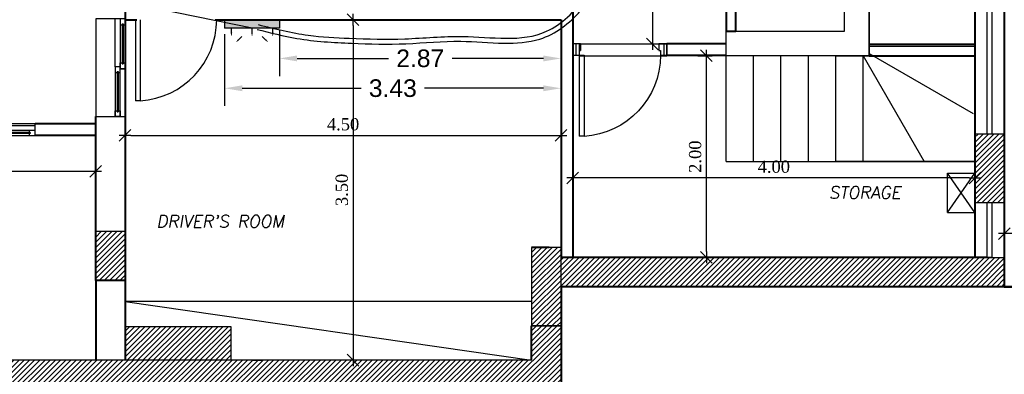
# Model space of a CAD drawing. Header units: metres. Extents: x -710577 to 709766, y -710660 to 709683.
# Tile 9 of 70: x -528.92 to -518.87, y -474.57 to -470.94. Entities that reach past the tile are written whole.
import ezdxf
from ezdxf.enums import TextEntityAlignment as Align

# ---------------------------------------------------------------- set-up
doc = ezdxf.new("R2010")
doc.units = ezdxf.units.M
doc.header["$LTSCALE"] = 50
doc.header["$MEASUREMENT"] = 0
for name, pattern in [('BS XREF$0$ground$0$HIDDEN2', [0.1875, 0.125, -0.0625]), ('BS XREF$0$HIDDEN', [0.375, 0.25, -0.125]), ('GR-263$0$ground$0$DOT2', [0.125, 0, -0.125])]:
    doc.linetypes.add(name, pattern=pattern)
for name, color, linetype in [('BAS-263$0$basement$0$A-base-wall', 6, 'Continuous'), ('BAS-263$0$basement$0$A-COL', 2, 'Continuous'), ('BAS-263$0$basement$0$A-COLH', 1, 'Continuous'), ('BAS-263$0$basement$0$A-ELEV2', 2, 'Continuous'), ('BAS-263$0$basement$0$A-HID', 2, 'Continuous'), ('BAS-263$0$basement$0$A-WALL', 6, 'Continuous'), ('BAS-263$0$basement$0$RN', 3, 'Continuous'), ('BS XREF$0$A-VPORT', 7, 'Continuous'), ('BS XREF$0$INT- ARCH Dim', 8, 'Continuous'), ('BS XREF$0$INT- CEILING HIDDEN', 254, 'BS XREF$0$HIDDEN'), ('BS XREF$0$INT- COLUMN', 251, 'Continuous'), ('BS XREF$0$INT- COLUMN HATCH', 8, 'Continuous'), ('BS XREF$0$INT- DOORS', 3, 'Continuous'), ('BS XREF$0$INT- FURNITURE', 30, 'Continuous'), ('BS XREF$0$INT- STAIRS HIDDEN', 254, 'BS XREF$0$HIDDEN'), ('BS XREF$0$INT- WINDOWS', 5, 'Continuous'), ('DIM-IN', 5, 'Continuous'), ('Samrt Heat', 1, 'Continuous'), ('smart heat', 7, 'Continuous')]:
    doc.layers.add(name, color=color, linetype=linetype)
doc.layers.add('BS XREF$0$INT- WALL', color=7, linetype='Continuous', lineweight=40)
doc.styles.add('AM3', font='times.ttf')
doc.styles.add('BAS-263$0$basement$0$AXT', font='simplex.shx')
doc.styles.add('GR-263$0$ground$0$ROMANTICBOLD', font='times.ttf')
doc.styles.get("Standard").update_dxf_attribs({"font": 'arial.ttf'})
doc.dimstyles.new('35', dxfattribs={"dimscale": 0, "dimtxt": 0.09, "dimasz": 0.05, "dimexe": 0, "dimexo": 0, "dimgap": 0, "dimtad": 0, "dimzin": 0, "dimdsep": 46, "dimtxsty": 'AM3', "dimcen": 0, "dimadec": 3, "dimazin": 0, "dimtfac": 1, "dimtofl": 0, "dimtmove": 1, "dimatfit": 3, "dimfxl": 0.18, "dimtfill": 1, "dimtolj": 1, "dimtzin": 0, "dimarcsym": 0})
doc.dimstyles.new('GR-263$0$ground$0$DIM-50$0', dxfattribs={"dimscale": 0, "dimtxt": 0.125, "dimasz": 0.06, "dimexe": 0, "dimexo": 0, "dimgap": 0.05, "dimtad": 1, "dimrnd": 0.5, "dimzin": 0, "dimdsep": 46, "dimtxsty": 'GR-263$0$ground$0$ROMANTICBOLD', "dimblk1": 'GR-263$0$ground$0$DTICK', "dimblk2": 'GR-263$0$ground$0$DTICK', "dimsah": 1, "dimcen": 0.1, "dimclrd": 2, "dimclre": 2, "dimclrt": 3, "dimaunit": 1, "dimadec": 0, "dimazin": 0, "dimtfac": 1e-05, "dimtix": 1, "dimtmove": 2, "dimatfit": 3, "dimldrblk": 'GR-263$0$ground$0$DTICK', "dimfxl": 0, "dimtolj": 1, "dimtzin": 0, "dimarcsym": 0})
doc.dimstyles.get("Standard").update_dxf_attribs({"dimtxt": 0.18, "dimasz": 0.18, "dimexe": 0.18, "dimexo": 0.0625, "dimgap": 0.09, "dimtad": 0, "dimtih": 1, "dimtoh": 1, "dimzin": 0, "dimdsep": 46, "dimtxsty": 'Standard', "dimcen": 0.09, "dimadec": 0, "dimazin": 0, "dimtfac": 1, "dimtofl": 0, "dimtmove": 0, "dimatfit": 3, "dimfxl": 1, "dimtolj": 1, "dimtzin": 0, "dimarcsym": 0})
pattern_1 = [(45, (229.903208, -722.264087), (-0.0265165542, 0.0265165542), [])]

# ---------------------------------------------------------------- blocks, each defined once
blk = doc.blocks.new('GR-263$0$ground$0$DTICK')
at = {"color": 3}
blk.add_line((-1, -1), (1, 1), dxfattribs=at)
for p, q in [((-1, 0), (1, 0)), ((0, 1), (0, -1))]:
    blk.add_line(p, q)
blk = doc.blocks.new('*D1845')
at = {"layer": 'BS XREF$0$INT- ARCH Dim', "color": 2, "linetype": 'GR-263$0$ground$0$DOT2', "lineweight": -2, "ltscale": 0.5, "transparency": 16777216}
for p, q in [((-526.55, -470.942), (-525.522, -470.942)), ((-526.55, -474.422), (-525.522, -474.422))]:
    blk.add_line(p, q, dxfattribs=at)
at = {"layer": 'BS XREF$0$INT- ARCH Dim', "color": 2, "lineweight": -2, "ltscale": 0.5, "transparency": 16777216}
blk.add_line((-525.522, -471.002), (-525.522, -474.362), dxfattribs=at)
at = {"layer": 'BS XREF$0$INT- ARCH Dim', "color": 2, "lineweight": -2, "ltscale": 0.5, "transparency": 16777216, "xscale": 0.06, "yscale": 0.06, "zscale": 0.06}
for p, rotation in [((-525.522, -470.942), 90), ((-525.522, -474.422), 270)]:
    blk.add_blockref('GR-263$0$ground$0$DTICK', p, dxfattribs=dict(at, rotation=rotation))
at = {"layer": 'BS XREF$0$INT- ARCH Dim', "color": 3, "ltscale": 0.5, "transparency": 16777216, "insert": (-525.636, -472.682), "char_height": 0.125, "attachment_point": 5, "rotation": 90, "style": 'GR-263$0$ground$0$ROMANTICBOLD'}
blk.add_mtext('\\A1;3.50', dxfattribs=at)
blk = doc.blocks.new('*D1846')
at = {"layer": 'BS XREF$0$INT- ARCH Dim', "color": 2, "linetype": 'GR-263$0$ground$0$DOT2', "lineweight": -2, "ltscale": 0.5, "transparency": 16777216}
for p, q in [((-527.849, -472.789), (-527.849, -472.125)), ((-523.399, -472.959), (-523.399, -472.125))]:
    blk.add_line(p, q, dxfattribs=at)
at = {"layer": 'BS XREF$0$INT- ARCH Dim', "color": 2, "lineweight": -2, "ltscale": 0.5, "transparency": 16777216}
blk.add_line((-527.789, -472.125), (-523.459, -472.125), dxfattribs=at)
at = {"layer": 'BS XREF$0$INT- ARCH Dim', "color": 2, "lineweight": -2, "ltscale": 0.5, "transparency": 16777216, "xscale": 0.06, "yscale": 0.06, "zscale": 0.06, "rotation": 180}
blk.add_blockref('GR-263$0$ground$0$DTICK', (-527.849, -472.125), dxfattribs=at)
at = {"layer": 'BS XREF$0$INT- ARCH Dim', "color": 2, "lineweight": -2, "ltscale": 0.5, "transparency": 16777216, "xscale": 0.06, "yscale": 0.06, "zscale": 0.06}
blk.add_blockref('GR-263$0$ground$0$DTICK', (-523.399, -472.125), dxfattribs=at)
at = {"layer": 'BS XREF$0$INT- ARCH Dim', "color": 3, "ltscale": 0.5, "transparency": 16777216, "insert": (-525.624, -472.012), "char_height": 0.125, "attachment_point": 5, "style": 'GR-263$0$ground$0$ROMANTICBOLD'}
blk.add_mtext('\\A1;4.50', dxfattribs=at)
blk = doc.blocks.new('*D1848')
at = {"layer": 'BS XREF$0$INT- ARCH Dim', "color": 2, "linetype": 'GR-263$0$ground$0$DOT2', "lineweight": -2, "ltscale": 0.5, "transparency": 16777216}
for p, q in [((-531.475, -472.142), (-531.475, -472.492)), ((-528.149, -472.142), (-528.149, -472.492))]:
    blk.add_line(p, q, dxfattribs=at)
at = {"layer": 'BS XREF$0$INT- ARCH Dim', "color": 2, "lineweight": -2, "ltscale": 0.5, "transparency": 16777216}
blk.add_line((-531.415, -472.492), (-528.209, -472.492), dxfattribs=at)
at = {"layer": 'BS XREF$0$INT- ARCH Dim', "color": 2, "lineweight": -2, "ltscale": 0.5, "transparency": 16777216, "xscale": 0.06, "yscale": 0.06, "zscale": 0.06, "rotation": 180}
blk.add_blockref('GR-263$0$ground$0$DTICK', (-531.475, -472.492), dxfattribs=at)
at = {"layer": 'BS XREF$0$INT- ARCH Dim', "color": 2, "lineweight": -2, "ltscale": 0.5, "transparency": 16777216, "xscale": 0.06, "yscale": 0.06, "zscale": 0.06}
blk.add_blockref('GR-263$0$ground$0$DTICK', (-528.149, -472.492), dxfattribs=at)
at = {"layer": 'BS XREF$0$INT- ARCH Dim', "color": 3, "ltscale": 0.5, "transparency": 16777216, "insert": (-529.812, -472.379), "char_height": 0.125, "attachment_point": 5, "style": 'GR-263$0$ground$0$ROMANTICBOLD'}
blk.add_mtext('\\A1;3.50', dxfattribs=at)
blk = doc.blocks.new('*D1859')
at = {"layer": 'BS XREF$0$INT- ARCH Dim', "color": 2, "linetype": 'GR-263$0$ground$0$DOT2', "lineweight": -2, "ltscale": 50, "transparency": 16777216}
for p, q in [((-522.003, -471.311), (-521.915, -471.311)), ((-522.003, -473.372), (-521.915, -473.372))]:
    blk.add_line(p, q, dxfattribs=at)
at = {"layer": 'BS XREF$0$INT- ARCH Dim', "color": 2, "lineweight": -2, "ltscale": 50, "transparency": 16777216}
blk.add_line((-521.915, -473.312), (-521.915, -471.371), dxfattribs=at)
at = {"layer": 'BS XREF$0$INT- ARCH Dim', "color": 2, "lineweight": -2, "ltscale": 50, "transparency": 16777216, "xscale": 0.06, "yscale": 0.06, "zscale": 0.06}
for p, rotation in [((-521.915, -471.311), 90), ((-521.915, -473.372), 270)]:
    blk.add_blockref('GR-263$0$ground$0$DTICK', p, dxfattribs=dict(at, rotation=rotation))
at = {"layer": 'BS XREF$0$INT- ARCH Dim', "color": 3, "ltscale": 50, "transparency": 16777216, "insert": (-522.029, -472.342), "char_height": 0.125, "attachment_point": 5, "rotation": 90, "style": 'GR-263$0$ground$0$ROMANTICBOLD'}
blk.add_mtext('\\A1;2.00', dxfattribs=at)
blk = doc.blocks.new('*D1860')
at = {"layer": 'BS XREF$0$INT- ARCH Dim', "color": 2, "linetype": 'GR-263$0$ground$0$DOT2', "lineweight": -2, "ltscale": 50, "transparency": 16777216}
for p, q in [((-523.279, -473.096), (-523.279, -472.56)), ((-519.174, -473.096), (-519.174, -472.56))]:
    blk.add_line(p, q, dxfattribs=at)
at = {"layer": 'BS XREF$0$INT- ARCH Dim', "color": 2, "lineweight": -2, "ltscale": 50, "transparency": 16777216}
blk.add_line((-519.234, -472.56), (-523.219, -472.56), dxfattribs=at)
at = {"layer": 'BS XREF$0$INT- ARCH Dim', "color": 2, "lineweight": -2, "ltscale": 50, "transparency": 16777216, "xscale": 0.06, "yscale": 0.06, "zscale": 0.06, "rotation": 180}
blk.add_blockref('GR-263$0$ground$0$DTICK', (-523.279, -472.56), dxfattribs=at)
at = {"layer": 'BS XREF$0$INT- ARCH Dim', "color": 2, "lineweight": -2, "ltscale": 50, "transparency": 16777216, "xscale": 0.06, "yscale": 0.06, "zscale": 0.06}
blk.add_blockref('GR-263$0$ground$0$DTICK', (-519.174, -472.56), dxfattribs=at)
at = {"layer": 'BS XREF$0$INT- ARCH Dim', "color": 3, "ltscale": 50, "transparency": 16777216, "insert": (-521.227, -472.446), "char_height": 0.125, "attachment_point": 5, "style": 'GR-263$0$ground$0$ROMANTICBOLD'}
blk.add_mtext('\\A1;4.00', dxfattribs=at)
blk = doc.blocks.new('*D1861')
at = {"layer": 'BS XREF$0$INT- ARCH Dim', "color": 2, "linetype": 'GR-263$0$ground$0$DOT2', "lineweight": -2, "ltscale": 50, "transparency": 16777216}
for p, q in [((-521.934, -467.762), (-522.466, -467.762)), ((-521.934, -471.191), (-522.466, -471.191))]:
    blk.add_line(p, q, dxfattribs=at)
at = {"layer": 'BS XREF$0$INT- ARCH Dim', "color": 2, "lineweight": -2, "ltscale": 50, "transparency": 16777216}
blk.add_line((-522.466, -467.822), (-522.466, -471.131), dxfattribs=at)
at = {"layer": 'BS XREF$0$INT- ARCH Dim', "color": 2, "lineweight": -2, "ltscale": 50, "transparency": 16777216, "xscale": 0.06, "yscale": 0.06, "zscale": 0.06}
for p, rotation in [((-522.466, -467.762), 90), ((-522.466, -471.191), 270)]:
    blk.add_blockref('GR-263$0$ground$0$DTICK', p, dxfattribs=dict(at, rotation=rotation))
at = {"layer": 'BS XREF$0$INT- ARCH Dim', "color": 3, "ltscale": 50, "transparency": 16777216, "insert": (-522.58, -469.477), "char_height": 0.125, "attachment_point": 5, "rotation": 90, "style": 'GR-263$0$ground$0$ROMANTICBOLD'}
blk.add_mtext('\\A1;3.50', dxfattribs=at)
blk = doc.blocks.new('BAS-263$0$basement$0$RN')
at = {"style": 'BAS-263$0$basement$0$AXT', "oblique": 10}
for tag, p in [('R1', (0, 0.75)), ('R2', (0, 0.5)), ('R3', (0, 0.25)), ('R4', (0, 0))]:
    blk.add_attdef(tag, text='', height=0.15, dxfattribs=at).set_placement(p, align=Align.MIDDLE)
blk = doc.blocks.new('*D1843')
at = {"layer": 'BS XREF$0$INT- ARCH Dim', "color": 2, "linetype": 'GR-263$0$ground$0$DOT2', "lineweight": -2, "transparency": 16777216}
for p, q in [((-514.649, -472.342), (-514.649, -473.128)), ((-518.874, -473.372), (-518.874, -473.128))]:
    blk.add_line(p, q, dxfattribs=at)
at = {"layer": 'BS XREF$0$INT- ARCH Dim', "color": 2, "lineweight": -2, "transparency": 16777216}
blk.add_line((-514.709, -473.128), (-518.814, -473.128), dxfattribs=at)
at = {"layer": 'BS XREF$0$INT- ARCH Dim', "color": 2, "lineweight": -2, "transparency": 16777216, "xscale": 0.06, "yscale": 0.06, "zscale": 0.06, "rotation": 180}
blk.add_blockref('GR-263$0$ground$0$DTICK', (-518.874, -473.128), dxfattribs=at)
at = {"layer": 'BS XREF$0$INT- ARCH Dim', "color": 2, "lineweight": -2, "transparency": 16777216, "xscale": 0.06, "yscale": 0.06, "zscale": 0.06}
blk.add_blockref('GR-263$0$ground$0$DTICK', (-514.649, -473.128), dxfattribs=at)
at = {"layer": 'BS XREF$0$INT- ARCH Dim', "color": 3, "transparency": 16777216, "insert": (-516.762, -473.014), "char_height": 0.125, "attachment_point": 5, "style": 'GR-263$0$ground$0$ROMANTICBOLD'}
blk.add_mtext('\\A1;4.00', dxfattribs=at)
blk = doc.blocks.new('*U1829')
for p, q in [((-10, 100), (-500, 100)), ((-450, 30), (-40, 30)), ((-450, 30), (-450, 20)), ((-450, 20), (-40, 20)), ((-40, 30), (-40, 20)), ((40, 80), (450, 80)), ((40, 80), (40, 70)), ((40, 70), (450, 70)), ((450, 80), (450, 70))]:
    blk.add_line(p, q)
for points in [[(-500, 300), (500, 300), (500, 0), (-500, 0)], [(-500, 0), (-500, 50), (10, 50), (10, 0)], [(-10, 50), (-10, 100), (500, 100), (500, 50)]]:
    blk.add_lwpolyline(points, close=True)
for points in [[(-440, 20), (-440, 0), (-500, 0), (-500, 50), (-440, 50), (-440, 30)], [(-50, 20), (-50, 0), (10, 0), (10, 50), (-50, 50), (-50, 30)], [(50, 70), (50, 50), (-10, 50), (-10, 100), (50, 100), (50, 80)], [(440, 70), (440, 50), (500, 50), (500, 100), (440, 100), (440, 80)]]:
    blk.add_lwpolyline(points)
blk = doc.blocks.new('*U1830')
for p, q in [((-10, 100), (-850, 100)), ((-800, 30), (-40, 30)), ((-800, 30), (-800, 20)), ((-800, 20), (-40, 20)), ((-40, 30), (-40, 20)), ((40, 80), (800, 80)), ((40, 80), (40, 70)), ((40, 70), (800, 70)), ((800, 80), (800, 70))]:
    blk.add_line(p, q)
for points in [[(-850, 120), (850, 120), (850, 0), (-850, 0)], [(-850, 0), (-850, 50), (10, 50), (10, 0)], [(-10, 50), (-10, 100), (850, 100), (850, 50)]]:
    blk.add_lwpolyline(points, close=True)
for points in [[(-790, 20), (-790, 0), (-850, 0), (-850, 50), (-790, 50), (-790, 30)], [(-50, 20), (-50, 0), (10, 0), (10, 50), (-50, 50), (-50, 30)], [(50, 70), (50, 50), (-10, 50), (-10, 100), (50, 100), (50, 80)], [(790, 70), (790, 50), (850, 50), (850, 100), (790, 100), (790, 80)]]:
    blk.add_lwpolyline(points)
blk = doc.blocks.new('BS XREF$0$basement$0$D90')
for p, q in [((0.115, 0.828), (0.065, 0.828)), ((0.065, 0), (0.065, 0.828)), ((0.115, 0), (0.115, 0.828)), ((0, -0.12), (0, 0)), ((0, 0), (0.065, 0)), ((0.03, -0.12), (0.03, 0)), ((0.065, -0.05), (0.065, 0)), ((0.065, 0), (0.115, 0)), ((0.96, -0.12), (0.96, 0)), ((0.065, -0.05), (0.08, -0.05)), ((0.08, -0.12), (0.08, -0.05)), ((0.88, -0.12), (0.88, -0.05)), ((0.88, -0.05), (0.895, -0.05)), ((0.895, 0), (0.96, 0)), ((0.895, -0.05), (0.895, 0)), ((0.93, -0.12), (0.93, 0)), ((0, -0.12), (0.08, -0.12)), ((0.88, -0.12), (0.96, -0.12))]:
    blk.add_line(p, q)
blk.add_arc((0.065, 0), 0.83, 360, 86.5464)
blk = doc.blocks.new('BS XREF$0$basement$0$D3')
at = {"layer": 'BS XREF$0$INT- DOORS', "xscale": -1}
blk.add_blockref('BS XREF$0$basement$0$D90', (0, 0), dxfattribs=at)
blk = doc.blocks.new('A$C4BE8651F')
h = blk.add_hatch(color=240)
h.set_gradient(color1=(250, 5, 38), color2=(238, 110, 242), tint=1, name='INVCURVED')
h.paths.add_polyline_path([(-0.467, 0.061), (-0.467, 0.012), (-0.467, -0.039), (0.193, -0.038), (0.193, 0.062)])
at = {"color": 1}
for p, q in [((0.193, 0.062), (-0.467, 0.062)), ((-0.467, -0.038), (-0.467, 0.062)), ((0.193, -0.038), (0.193, 0.062)), ((0.193, -0.038), (-0.467, -0.038))]:
    blk.add_line(p, q, dxfattribs=at)
for points in [[(-0.332, 0.232, 0, 0.0191, 0), (-0.3, 0.201, 0.0191, 0.0191, 0), (-0.3, 0.201, 0.0191, 0.0191, 0)], [(0.058, 0.232, 0, 0.0191, 0), (0.027, 0.201, 0.0191, 0.0191, 0), (0.027, 0.201, 0.0191, 0.0191, 0)], [(-0.385, 0.162, 0, 0.0191, 0), (-0.385, 0.117, 0.0191, 0.0191, 0), (-0.385, 0.117, 0.0191, 0.0191, 0)], [(-0.137, 0.162, 0, 0.0191, 0), (-0.137, 0.117, 0.0191, 0.0191, 0), (-0.137, 0.117, 0.0191, 0.0191, 0)], [(0.112, 0.162, 0, 0.0191, 0), (0.112, 0.117, 0.0191, 0.0191, 0), (0.112, 0.117, 0.0191, 0.0191, 0)]]:
    blk.add_lwpolyline(points, format="xyseb", dxfattribs=at)
for points in [[(-0.3, 0.201), (-0.261, 0.162)], [(0.027, 0.201), (-0.013, 0.162)], [(-0.385, 0.117), (-0.385, 0.062)], [(-0.137, 0.117), (-0.137, 0.062)], [(0.112, 0.117), (0.112, 0.062)]]:
    blk.add_lwpolyline(points, dxfattribs=at)
blk = doc.blocks.new('*D1870')
at = {"layer": 'DIM-IN', "color": 0, "lineweight": -2, "transparency": 16777216}
for p, q in [((-526.273, -471.049), (-526.273, -471.518)), ((-523.399, -471.004), (-523.399, -471.518)), ((-526.093, -471.338), (-525.161, -471.338)), ((-523.579, -471.338), (-524.511, -471.338))]:
    blk.add_line(p, q, dxfattribs=at)
at = {"layer": 'DIM-IN', "color": 0, "transparency": 16777216}
for points in [[(-526.093, -471.308), (-526.093, -471.368), (-526.273, -471.338)], [(-523.579, -471.308), (-523.579, -471.368), (-523.399, -471.338)]]:
    blk.add_solid(points, dxfattribs=at)
at = {"layer": 'DIM-IN', "color": 0, "transparency": 16777216, "insert": (-524.836, -471.338), "char_height": 0.18, "attachment_point": 5}
blk.add_mtext('\\A1;2.87', dxfattribs=at)
blk = doc.blocks.new('*D1871')
at = {"layer": 'DIM-IN', "color": 0, "lineweight": -2, "transparency": 16777216}
for p, q in [((-523.399, -471.004), (-523.399, -471.823)), ((-526.833, -471.091), (-526.833, -471.823)), ((-526.653, -471.643), (-525.44, -471.643)), ((-523.579, -471.643), (-524.792, -471.643))]:
    blk.add_line(p, q, dxfattribs=at)
at = {"layer": 'DIM-IN', "color": 0, "transparency": 16777216}
for points in [[(-526.653, -471.613), (-526.653, -471.673), (-526.833, -471.643)], [(-523.579, -471.613), (-523.579, -471.673), (-523.399, -471.643)]]:
    blk.add_solid(points, dxfattribs=at)
at = {"layer": 'DIM-IN', "color": 0, "transparency": 16777216, "insert": (-525.116, -471.643), "char_height": 0.18, "attachment_point": 5}
blk.add_mtext('\\A1;3.43', dxfattribs=at)

msp = doc.modelspace()

# ---------------------------------------------------------------- hatches: boundary and pattern name
at = {"layer": 'BAS-263$0$basement$0$A-COLH'}
h = msp.add_hatch(dxfattribs=at)
h.set_pattern_fill('ANSI31', color=256, scale=0.3, style=0)
h.set_pattern_definition([(45, (229.9018, -722.263607), (-0.0265165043, 0.0265165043), [])])
h.paths.add_polyline_path([(-519.174, -472.812), (-518.874, -472.812), (-518.874, -472.112), (-519.174, -472.112)])
at = {"layer": 'BS XREF$0$INT- COLUMN HATCH'}
h = msp.add_hatch(dxfattribs=at)
h.set_pattern_fill('ANSI31', color=256, scale=0.300001, style=0)
h.set_pattern_definition([(45, (-532.11359, -481.846798), (-0.026516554, 0.026516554), [])])
h.paths.add_polyline_path([(-523.399, -473.372), (-523.399, -473.672), (-518.874, -473.672), (-518.874, -473.372)])
h.paths.add_polyline_path([(-530.46, -474.422), (-530.509, -475.813), (-531.609, -475.774), (-531.061, -460.323), (-529.962, -460.362), (-529.998, -461.382), (-528.269, -461.382), (-528.269, -461.082), (-529.687, -461.082), (-529.651, -460.072), (-531.35, -460.012), (-531.919, -476.063), (-530.251, -476.122), (-530.219, -476.09), (-530.17, -474.722), (-523.399, -474.722), (-523.399, -474.072), (-523.699, -474.072), (-523.699, -474.422)])
h = msp.add_hatch(dxfattribs=at)
h.set_pattern_fill('ANSI31', color=256, scale=0.300001, style=0)
h.set_pattern_definition(pattern_1)
h.paths.add_polyline_path([(-519.174, -472.812), (-518.874, -472.812), (-518.874, -472.112), (-519.174, -472.112)])
h = msp.add_hatch(dxfattribs=at)
h.set_pattern_fill('ANSI31', color=256, scale=0.300001, style=0)
h.set_pattern_definition(pattern_1)
h.paths.add_polyline_path([(-528.149, -473.607), (-527.849, -473.607), (-527.849, -473.107), (-528.149, -473.107)])
h = msp.add_hatch(dxfattribs=at)
h.set_pattern_fill('ANSI31', color=256, scale=0.300001, style=0)
h.set_pattern_definition([(45, (220.85319, -722.134087), (-0.0265165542, 0.0265165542), [])])
h.paths.add_polyline_path([(-523.699, -474.072), (-523.399, -474.072), (-523.399, -473.272), (-523.699, -473.272)])
h = msp.add_hatch(dxfattribs=at)
h.set_pattern_fill('ANSI31', color=256, scale=0.300001, style=0)
h.set_pattern_definition([(45, (-532.575342, -481.92674), (-0.02651655, 0.02651655), [])])
h.paths.add_polyline_path([(-526.769, -474.422), (-527.849, -474.422), (-527.849, -474.077), (-526.769, -474.077)])

# ---------------------------------------------------------------- linework, layer by layer
for p, q in [((-520.254, -471.311), (-520.254, -470.78)), ((-520.594, -471.311), (-520.254, -471.311))]:
    msp.add_line(p, q)
at = {"elevation": 0}
msp.add_lwpolyline([(-528.269, -461.082), (-529.687, -461.082), (-529.651, -460.072), (-531.35, -460.012), (-531.919, -476.063), (-530.22, -476.123), (-530.17, -474.722), (-523.399, -474.722), (-523.399, -474.072), (-523.699, -474.072), (-523.699, -474.422), (-530.46, -474.422), (-530.509, -475.813), (-531.609, -475.774), (-531.061, -460.323), (-529.962, -460.362), (-529.998, -461.382), (-528.269, -461.382), (-528.269, -461.082)], dxfattribs=at)
for points in [[(-521.714, -471.061), (-520.504, -471.061), (-520.504, -469.091), (-521.714, -469.091), (-521.714, -468.841), (-520.254, -468.841), (-520.254, -471.311), (-521.714, -471.311)], [(-523.399, -473.372), (-518.874, -473.372), (-518.874, -473.672), (-523.399, -473.672)], [(-526.769, -474.422), (-527.849, -474.422), (-527.849, -474.077), (-526.769, -474.077)]]:
    msp.add_lwpolyline(points, close=True, dxfattribs=at)
at = {"color": 1}
msp.add_open_spline([(-526.502, -471.041), (-526.368, -471.074), (-526.233, -471.109), (-525.911, -471.166), (-525.723, -471.175), (-525.353, -471.19), (-525.167, -471.195), (-524.794, -471.18), (-524.61, -471.161), (-524.279, -471.164), (-524.13, -471.18), (-523.857, -471.183), (-523.733, -471.176), (-523.455, -471.091), (-523.312, -470.98), (-523.086, -470.719), (-523.003, -470.575), (-522.89, -470.275), (-522.858, -470.118), (-522.822, -469.634), (-522.875, -469.292), (-523.013, -468.709), (-523.082, -468.472), (-523.151, -468.235)], degree=3, knots=[0, 0, 0, 0, 0.413437, 0.413437, 0.965804, 0.965804, 1.518171, 1.518171, 2.081985, 2.081985, 2.509539, 2.509539, 2.866419, 2.866419, 3.351576, 3.351576, 3.836733, 3.836733, 4.321891, 4.321891, 5.292206, 5.292206, 5.944826, 5.944826, 5.944826, 5.944826], dxfattribs=at)
at = {"color": 5}
msp.add_spline([(-526.49, -470.992), (-525.979, -471.101), (-525.56, -471.132), (-524.994, -471.138), (-524.403, -471.113), (-523.546, -471.061), (-523.157, -470.715), (-523.199, -468.249)], degree=3, dxfattribs=at)
at = {"layer": 'BAS-263$0$basement$0$A-base-wall'}
msp.add_line((-519.174, -473.372), (-519.174, -467.762), dxfattribs=at)
at = {"layer": 'BAS-263$0$basement$0$A-COL'}
msp.add_lwpolyline([(-519.174, -472.812), (-518.874, -472.812), (-518.874, -472.112), (-519.174, -472.112)], close=True, dxfattribs=at)
at = {"layer": 'BAS-263$0$basement$0$A-ELEV2'}
for p, q in [((-519.049, -472.112), (-519.049, -467.902)), ((-519.049, -472.112), (-519.049, -467.902)), ((-518.999, -472.112), (-518.999, -467.902)), ((-518.999, -472.112), (-518.999, -467.902)), ((-519.049, -473.372), (-519.049, -472.812)), ((-519.049, -473.372), (-519.049, -472.812)), ((-518.999, -473.372), (-518.999, -472.812)), ((-518.999, -473.372), (-518.999, -472.812)), ((-519.049, -473.372), (-519.174, -473.372)), ((-518.999, -473.372), (-518.874, -473.372))]:
    msp.add_line(p, q, dxfattribs=at)
at = {"layer": 'BAS-263$0$basement$0$A-HID'}
for p, q in [((-519.454, -472.912), (-519.454, -472.512)), ((-519.454, -472.912), (-519.174, -472.512)), ((-519.174, -472.912), (-519.454, -472.512)), ((-519.454, -472.512), (-519.174, -472.512)), ((-519.454, -472.912), (-519.174, -472.912))]:
    msp.add_line(p, q, dxfattribs=at)
at = {"layer": 'BAS-263$0$basement$0$A-WALL'}
for p, q in [((-518.999, -473.372), (-519.049, -473.372)), ((-514.649, -473.672), (-519.024, -473.672))]:
    msp.add_line(p, q, dxfattribs=at)
at = {"layer": 'BS XREF$0$A-VPORT'}
msp.add_line((-523.699, -474.422), (-530.46, -474.422), dxfattribs=at)
at = {"layer": 'BS XREF$0$INT- CEILING HIDDEN'}
msp.add_lwpolyline([(-522.319, -471.311), (-522.319, -471.191), (-523.214, -471.191), (-523.214, -471.311)], close=True, dxfattribs=at)
at = {"layer": 'BS XREF$0$INT- COLUMN'}
for points in [[(-519.174, -472.812), (-518.874, -472.812), (-518.874, -472.112), (-519.174, -472.112)], [(-528.149, -473.607), (-527.849, -473.607), (-527.849, -473.107), (-528.149, -473.107)], [(-523.699, -474.072), (-523.399, -474.072), (-523.399, -473.272), (-523.699, -473.272)]]:
    msp.add_lwpolyline(points, close=True, dxfattribs=at)
at = {"layer": 'BS XREF$0$INT- DOORS'}
for p, q in [((-527.744, -470.942), (-527.744, -471.77)), ((-527.694, -470.942), (-527.694, -471.77)), ((-527.694, -471.77), (-527.744, -471.77))]:
    msp.add_line(p, q, dxfattribs=at)
msp.add_arc((-527.744, -470.942), 0.83, 273.4536, 0, dxfattribs=at)
at = {"layer": 'BS XREF$0$INT- FURNITURE'}
for p, q in [((-523.699, -473.822), (-527.849, -473.822)), ((-527.849, -473.822), (-523.699, -474.422))]:
    msp.add_line(p, q, dxfattribs=at)
at = {"layer": 'BS XREF$0$INT- STAIRS HIDDEN', "linetype": 'BS XREF$0$ground$0$HIDDEN2'}
for p, q in [((-520.254, -471.311), (-520.254, -470.619)), ((-519.174, -471.215), (-520.254, -471.215)), ((-521.714, -472.393), (-521.714, -471.311)), ((-521.434, -472.391), (-521.434, -471.311)), ((-521.154, -472.391), (-521.154, -471.311)), ((-520.874, -472.391), (-520.874, -471.311)), ((-520.594, -472.391), (-520.594, -471.311)), ((-520.594, -472.391), (-520.594, -471.311)), ((-520.314, -472.391), (-520.314, -471.311)), ((-520.314, -471.311), (-519.691, -472.391)), ((-520.314, -472.391), (-520.314, -471.311)), ((-520.254, -471.288), (-519.192, -471.901)), ((-521.714, -472.393), (-519.174, -472.393)), ((-521.154, -472.391), (-519.174, -472.391)), ((-519.174, -472.391), (-520.594, -472.391))]:
    msp.add_line(p, q, dxfattribs=at)
at = {"layer": 'BS XREF$0$INT- WALL'}
for p, q in [((-523.279, -467.582), (-523.279, -473.372)), ((-519.174, -467.762), (-519.174, -473.372)), ((-527.849, -470.942), (-527.729, -470.942)), ((-526.929, -470.942), (-523.399, -470.942)), ((-523.399, -470.942), (-523.399, -473.372)), ((-522.319, -471.186), (-521.714, -471.186)), ((-520.254, -471.186), (-520.254, -471.186)), ((-520.254, -471.191), (-519.174, -471.191)), ((-522.319, -471.306), (-521.714, -471.306)), ((-520.254, -471.311), (-519.174, -471.311)), ((-528.149, -473.607), (-528.149, -471.933)), ((-528.149, -472.125), (-528.767, -472.125)), ((-523.519, -473.272), (-523.699, -473.272)), ((-523.699, -474.422), (-523.699, -474.072))]:
    msp.add_line(p, q, dxfattribs=at)
at = {"layer": 'BS XREF$0$INT- WALL', "elevation": 0}
for points in [[(-514.649, -473.672), (-523.399, -473.672), (-523.399, -474.722), (-530.17, -474.722), (-530.22, -476.123), (-531.919, -476.063), (-531.35, -460.012), (-529.651, -460.072), (-529.687, -461.082), (-527.549, -461.082)], [(-509.899, -461.382), (-509.899, -461.082), (-514.349, -461.082), (-514.349, -460.862), (-514.649, -460.862), (-514.649, -461.082), (-518.874, -461.082), (-518.874, -473.672), (-514.649, -473.672), (-514.649, -474.722), (-509.899, -474.722), (-509.899, -461.382)], [(-527.849, -469.702), (-527.849, -471.764), (-527.849, -474.422)], [(-528.149, -472.005), (-528.767, -472.005)], [(-519.049, -473.372), (-519.174, -473.372), (-523.399, -473.372)], [(-527.849, -473.607), (-528.149, -473.607), (-528.149, -474.422)]]:
    msp.add_lwpolyline(points, dxfattribs=at)
msp.add_lwpolyline([(-521.714, -471.061), (-521.615, -471.061), (-521.615, -470.811), (-521.714, -470.811)], close=True, dxfattribs=at)

# ---------------------------------------------------------------- block references
at = {"layer": 'BAS-263$0$basement$0$RN', "xscale": 0.8333333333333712, "yscale": 0.8333333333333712, "zscale": 0.8333333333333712}
msp.add_blockref('BAS-263$0$basement$0$RN', (-520.297, -473.125), dxfattribs=at).add_auto_attribs({'R2': 'STORAGE'})
msp.add_blockref('BAS-263$0$basement$0$RN', (-520.297, -473.125), dxfattribs=at).add_auto_attribs({'R2': 'STORAGE'})
at = {"layer": 'BAS-263$0$basement$0$RN'}
ref = msp.add_blockref('BAS-263$0$basement$0$RN', (-526.877, -473.42), dxfattribs=dict(at, xscale=-0.8333333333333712, yscale=0.8333333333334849, zscale=0.8333333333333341))
ref.add_attrib('R2', "DRIVER'S ROOM", dxfattribs={"layer": '0', "height": 0.125, "style": 'BAS-263$0$basement$0$AXT', "oblique": 10}).set_placement((-526.877, -473.004), align=Align.MIDDLE)
at = {"layer": 'BS XREF$0$INT- DOORS', "xscale": 1.000001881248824, "yscale": 1.000001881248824, "zscale": 1.000001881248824, "rotation": 180}
msp.add_blockref('BS XREF$0$basement$0$D3', (-523.279, -471.306), dxfattribs=at)
at = {"layer": 'BS XREF$0$INT- WINDOWS', "xscale": -0.001000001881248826, "yscale": 0.001000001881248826, "zscale": 0.001000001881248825, "rotation": 90}
msp.add_blockref('*U1829', (-527.849, -471.433), dxfattribs=at)
at = {"layer": 'BS XREF$0$INT- WINDOWS', "xscale": -0.001000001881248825, "yscale": 0.001000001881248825, "zscale": 0.001000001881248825}
msp.add_blockref('*U1830', (-529.617, -472.125), dxfattribs=at)
at = {"layer": 'smart heat', "xscale": -0.8483063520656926, "yscale": 0.8483063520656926, "zscale": 0.8483063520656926, "rotation": 180}
msp.add_blockref('A$C4BE8651F', (-526.437, -470.977), dxfattribs=at)

# ---------------------------------------------------------------- dimensions: what is measured, and where the dimension line sits
at = {"layer": 'BS XREF$0$INT- ARCH Dim', "ltscale": 50}
for base, p1, p2, picture, middle in [((-522.466, -471.191), (-521.934, -467.762), (-521.934, -471.191), '*D1861', (-522.58, -469.477)), ((-521.915, -471.311), (-522.003, -473.372), (-522.003, -471.311), '*D1859', (-522.029, -472.342))]:
    dim = msp.add_linear_dim(base=base, p1=p1, p2=p2, angle=90, dimstyle='GR-263$0$ground$0$DIM-50$0', override={"dimscale": 1}, dxfattribs=at)
    dim.commit()
    dim.dimension.update_dxf_attribs({"geometry": picture, "text_midpoint": middle})
at = {"layer": 'BS XREF$0$INT- ARCH Dim', "ltscale": 0.5}
dim = msp.add_linear_dim(base=(-525.522, -474.422), p1=(-526.55, -470.942), p2=(-526.55, -474.422), angle=90, dimstyle='GR-263$0$ground$0$DIM-50$0', override={"dimscale": 1}, dxfattribs=at)
dim.commit()
dim.dimension.update_dxf_attribs({"geometry": '*D1845', "text_midpoint": (-525.636, -472.682)})
for base, p1, p2, picture, middle in [((-523.399, -472.125), (-527.849, -472.789), (-523.399, -472.959), '*D1846', (-525.624, -472.012)), ((-528.149, -472.492), (-531.475, -472.142), (-528.149, -472.142), '*D1848', (-529.812, -472.379))]:
    dim = msp.add_linear_dim(base=base, p1=p1, p2=p2, dimstyle='GR-263$0$ground$0$DIM-50$0', override={"dimscale": 1}, dxfattribs=at)
    dim.commit()
    dim.dimension.update_dxf_attribs({"geometry": picture, "text_midpoint": middle})
at = {"layer": 'BS XREF$0$INT- ARCH Dim', "ltscale": 50}
dim = msp.add_linear_dim(base=(-523.27913, -472.55959), p1=(-519.17412, -473.0965), p2=(-523.27913, -473.0965), dimstyle='GR-263$0$ground$0$DIM-50$0', override={"dimscale": 1}, dxfattribs=at)
dim.commit()
dim.dimension.update_dxf_attribs({"geometry": '*D1860', "text_midpoint": (-521.22662, -472.44583)})
at = {"layer": 'BS XREF$0$INT- ARCH Dim', "color": 2}
dim = msp.add_linear_dim(base=(-518.8741188, -473.127928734), p1=(-514.6491188, -472.341728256), p2=(-518.8741188, -473.371837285), dimstyle='GR-263$0$ground$0$DIM-50$0', override={"dimscale": 1}, dxfattribs=at)
dim.commit()
dim.dimension.update_dxf_attribs({"geometry": '*D1843', "text_midpoint": (-516.7616188, -473.014167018)})
at = {"layer": 'DIM-IN', "color": 0}
for base, p2, picture, middle in [((-526.833, -471.643), (-526.833, -471.029), '*D1871', (-525.116, -471.643)), ((-526.273, -471.338), (-526.273, -470.987), '*D1870', (-524.836, -471.338))]:
    dim = msp.add_linear_dim(base=base, p1=(-523.399, -470.942), p2=p2, dimstyle='Standard', dxfattribs=at)
    dim.commit()
    dim.dimension.update_dxf_attribs({"geometry": picture, "text_midpoint": middle})

# ---------------------------------------------------------------- leaders
at = {"layer": 'Samrt Heat', "color": 0}
msp.add_leader([(-526.553, -471.029), (-532.584, -469.792)], dimstyle='35', override={"dimscale": 1}, dxfattribs=at)

doc.saveas('drawing.dxf')
